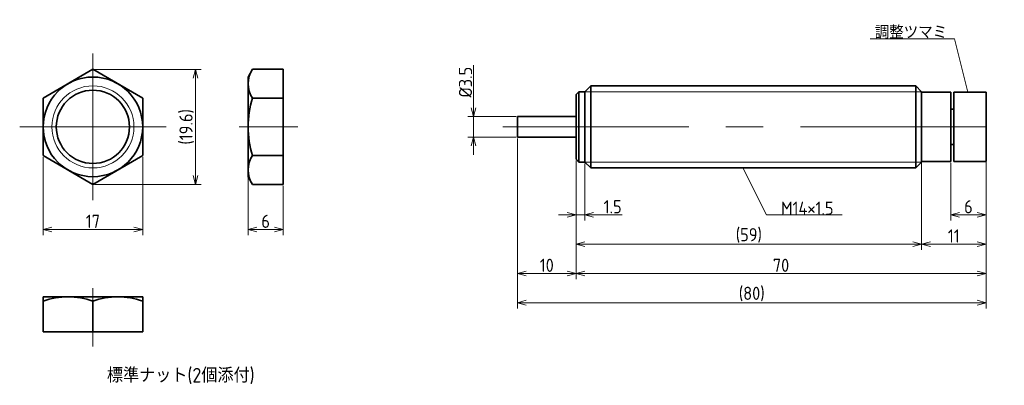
# Model space of a CAD drawing. Header units: millimetres. Extents: x 130 to 298, y 121 to 183.
import ezdxf

# ---------------------------------------------------------------- set-up
doc = ezdxf.new("R2010")
doc.units = ezdxf.units.MM
doc.header["$MEASUREMENT"] = 0
doc.linetypes.add('CENTER', pattern=[50.8, 31.75, -6.35, 6.35, -6.35])
doc.layers.get('0').update_dxf_attribs({"plot": 0})
doc.layers.add('図形', color=7, linetype='Continuous', lineweight=35)
doc.layers.add('寸法・文字', color=3, linetype='Continuous', lineweight=18)
doc.layers.get('0').off()
doc.styles.add('Dimension', font='isocp.shx', dxfattribs={"bigfont": 'bigfont.shx'})
doc.dimstyles.new('DXF用', dxfattribs={"dimscale": 0, "dimtxt": 4.5, "dimasz": 3, "dimexe": 2, "dimexo": 0.5, "dimgap": 0.5, "dimtad": 1, "dimdec": 3, "dimdsep": 46, "dimtxsty": 'Dimension', "dimblk": 'OPEN30', "dimcen": 2.5, "dimclrd": 3, "dimclre": 3, "dimclrt": 3, "dimazin": 2, "dimtfac": 1, "dimtdec": 3, "dimtmove": 0, "dimatfit": 3, "dimldrblk": 'OPEN30', "dimfxl": 1, "dimlwd": 18, "dimlwe": 18, "dimarcsym": 0})
doc.dimstyles.new('DXF用-2', dxfattribs={"dimscale": 0, "dimtxt": 4.5, "dimasz": 3, "dimexe": 2, "dimexo": 0.5, "dimgap": 0.5, "dimtad": 1, "dimdec": 3, "dimdsep": 46, "dimtxsty": 'Dimension', "dimblk": 'OPEN30', "dimcen": 2.5, "dimclrd": 3, "dimclre": 3, "dimclrt": 3, "dimazin": 2, "dimtfac": 1, "dimtdec": 3, "dimtmove": 0, "dimatfit": 1, "dimldrblk": 'OPEN30', "dimfxl": 1, "dimlwd": 18, "dimlwe": 18, "dimarcsym": 0})

# ---------------------------------------------------------------- blocks, each defined once
blk = doc.blocks.new('_Open30')
at = {"color": 0, "linetype": 'ByBlock', "lineweight": -2}
for p, q in [((-1, 0.27), (0, 0)), ((0, 0), (-1, -0.27)), ((0, 0), (-1, 0))]:
    blk.add_line(p, q, dxfattribs=at)
blk = doc.blocks.new('*D1')
at = {"layer": 'Defpoints', "color": 0}
for p in [(134, 160.09), (151, 160.09), (151, 147.5)]:
    blk.add_point(p, dxfattribs=at)
at = {"layer": '寸法・文字', "color": 3, "lineweight": 18}
for p, q in [((134, 159.84), (134, 146.5)), ((151, 159.84), (151, 146.5)), ((135.5, 147.5), (149.5, 147.5))]:
    blk.add_line(p, q, dxfattribs=at)
at = {"layer": '寸法・文字', "color": 3, "lineweight": 18, "xscale": 1.5, "yscale": 1.5, "zscale": 1.5, "rotation": 180}
blk.add_blockref('_Open30', (134, 147.5), dxfattribs=at)
at = {"layer": '寸法・文字', "color": 3, "lineweight": 18, "xscale": 1.5, "yscale": 1.5, "zscale": 1.5}
blk.add_blockref('_Open30', (151, 147.5), dxfattribs=at)
at = {"layer": '寸法・文字', "color": 3, "insert": (142.5, 148.88), "char_height": 2.25, "attachment_point": 5, "style": 'Dimension'}
blk.add_mtext('17', dxfattribs=at)
blk = doc.blocks.new('*D2')
at = {"layer": 'Defpoints', "color": 0}
for p in [(142.5, 174.81), (142.5, 155.19), (160, 155.19)]:
    blk.add_point(p, dxfattribs=at)
at = {"layer": '寸法・文字', "color": 3, "lineweight": 18}
for p, q in [((142.75, 174.81), (161, 174.81)), ((160, 173.31), (160, 156.69)), ((142.75, 155.19), (161, 155.19))]:
    blk.add_line(p, q, dxfattribs=at)
at = {"layer": '寸法・文字', "color": 3, "lineweight": 18, "xscale": 1.5, "yscale": 1.5, "zscale": 1.5}
for p, rotation in [((160, 174.81), 90), ((160, 155.19), 270)]:
    blk.add_blockref('_Open30', p, dxfattribs=dict(at, rotation=rotation))
at = {"layer": '寸法・文字', "color": 3, "insert": (158.51, 165), "char_height": 2.25, "attachment_point": 5, "rotation": 90, "style": 'Dimension'}
blk.add_mtext('(19.6)', dxfattribs=at)
blk = doc.blocks.new('*D3')
at = {"layer": 'Defpoints', "color": 0}
for p in [(169, 156.5), (175, 155.19), (175, 147.5)]:
    blk.add_point(p, dxfattribs=at)
at = {"layer": '寸法・文字', "color": 3, "lineweight": 18}
for p, q in [((169, 156.25), (169, 146.5)), ((175, 154.94), (175, 146.5)), ((170.5, 147.5), (173.5, 147.5))]:
    blk.add_line(p, q, dxfattribs=at)
at = {"layer": '寸法・文字', "color": 3, "lineweight": 18, "xscale": 1.5, "yscale": 1.5, "zscale": 1.5, "rotation": 180}
blk.add_blockref('_Open30', (169, 147.5), dxfattribs=at)
at = {"layer": '寸法・文字', "color": 3, "lineweight": 18, "xscale": 1.5, "yscale": 1.5, "zscale": 1.5}
blk.add_blockref('_Open30', (175, 147.5), dxfattribs=at)
at = {"layer": '寸法・文字', "color": 3, "insert": (172, 148.88), "char_height": 2.25, "attachment_point": 5, "style": 'Dimension'}
blk.add_mtext('6', dxfattribs=at)
blk = doc.blocks.new('*D5')
at = {"layer": 'Defpoints', "color": 0}
for p in [(215, 166.75), (207.5, 163.25), (215, 163.25)]:
    blk.add_point(p, dxfattribs=at)
at = {"layer": '寸法・文字', "color": 3, "lineweight": 18}
for p, q in [((207.5, 168.25), (207.5, 175.52)), ((214.75, 166.75), (206.5, 166.75)), ((207.5, 163.25), (207.5, 166.75)), ((214.75, 163.25), (206.5, 163.25)), ((207.5, 161.75), (207.5, 160.25))]:
    blk.add_line(p, q, dxfattribs=at)
at = {"layer": '寸法・文字', "color": 3, "lineweight": 18, "xscale": 1.5, "yscale": 1.5, "zscale": 1.5}
for p, rotation in [((207.5, 166.75), 270), ((207.5, 163.25), 90)]:
    blk.add_blockref('_Open30', p, dxfattribs=dict(at, rotation=rotation))
at = {"layer": '寸法・文字', "color": 3, "insert": (206.12, 172.63), "char_height": 2.25, "attachment_point": 5, "rotation": 90, "style": 'Dimension'}
blk.add_mtext('%%c3.5', dxfattribs=at)
blk = doc.blocks.new('*D6')
at = {"layer": 'Defpoints', "color": 0}
for p in [(289, 159.1), (295, 159.22), (289, 150)]:
    blk.add_point(p, dxfattribs=at)
at = {"layer": '寸法・文字', "color": 3, "lineweight": 18}
for p, q in [((289, 158.85), (289, 149)), ((295, 158.97), (295, 149)), ((293.5, 150), (290.5, 150))]:
    blk.add_line(p, q, dxfattribs=at)
at = {"layer": '寸法・文字', "color": 3, "lineweight": 18, "xscale": 1.5, "yscale": 1.5, "zscale": 1.5, "rotation": 180}
blk.add_blockref('_Open30', (289, 150), dxfattribs=at)
at = {"layer": '寸法・文字', "color": 3, "lineweight": 18, "xscale": 1.5, "yscale": 1.5, "zscale": 1.5}
blk.add_blockref('_Open30', (295, 150), dxfattribs=at)
at = {"layer": '寸法・文字', "color": 3, "insert": (292, 151.37), "char_height": 2.25, "attachment_point": 5, "style": 'Dimension'}
blk.add_mtext('6', dxfattribs=at)
blk = doc.blocks.new('*D7')
at = {"layer": 'Defpoints', "color": 0}
for p in [(284, 158.97), (295, 158.97), (284, 145)]:
    blk.add_point(p, dxfattribs=at)
at = {"layer": '寸法・文字', "color": 3, "lineweight": 18}
for p, q in [((284, 158.72), (284, 144)), ((295, 158.72), (295, 144)), ((293.5, 145), (285.5, 145))]:
    blk.add_line(p, q, dxfattribs=at)
at = {"layer": '寸法・文字', "color": 3, "lineweight": 18, "xscale": 1.5, "yscale": 1.5, "zscale": 1.5, "rotation": 180}
blk.add_blockref('_Open30', (284, 145), dxfattribs=at)
at = {"layer": '寸法・文字', "color": 3, "lineweight": 18, "xscale": 1.5, "yscale": 1.5, "zscale": 1.5}
blk.add_blockref('_Open30', (295, 145), dxfattribs=at)
at = {"layer": '寸法・文字', "color": 3, "insert": (289.5, 146.38), "char_height": 2.25, "attachment_point": 5, "style": 'Dimension'}
blk.add_mtext('11', dxfattribs=at)
blk = doc.blocks.new('*D8')
at = {"layer": 'Defpoints', "color": 0}
for p in [(225, 159.5), (284, 159.1), (225, 145)]:
    blk.add_point(p, dxfattribs=at)
at = {"layer": '寸法・文字', "color": 3, "lineweight": 18}
for p, q in [((225, 159.25), (225, 144)), ((284, 158.85), (284, 144)), ((282.5, 145), (226.5, 145))]:
    blk.add_line(p, q, dxfattribs=at)
at = {"layer": '寸法・文字', "color": 3, "lineweight": 18, "xscale": 1.5, "yscale": 1.5, "zscale": 1.5, "rotation": 180}
blk.add_blockref('_Open30', (225, 145), dxfattribs=at)
at = {"layer": '寸法・文字', "color": 3, "lineweight": 18, "xscale": 1.5, "yscale": 1.5, "zscale": 1.5}
blk.add_blockref('_Open30', (284, 145), dxfattribs=at)
at = {"layer": '寸法・文字', "color": 3, "insert": (254.5, 146.49), "char_height": 2.25, "attachment_point": 5, "style": 'Dimension'}
blk.add_mtext('(59)', dxfattribs=at)
blk = doc.blocks.new('*D9')
at = {"layer": 'Defpoints', "color": 0}
for p in [(225, 159.5), (295, 158.72), (225, 140)]:
    blk.add_point(p, dxfattribs=at)
at = {"layer": '寸法・文字', "color": 3, "lineweight": 18}
for p, q in [((225, 159.25), (225, 139)), ((295, 158.47), (295, 139)), ((293.5, 140), (226.5, 140))]:
    blk.add_line(p, q, dxfattribs=at)
at = {"layer": '寸法・文字', "color": 3, "lineweight": 18, "xscale": 1.5, "yscale": 1.5, "zscale": 1.5, "rotation": 180}
blk.add_blockref('_Open30', (225, 140), dxfattribs=at)
at = {"layer": '寸法・文字', "color": 3, "lineweight": 18, "xscale": 1.5, "yscale": 1.5, "zscale": 1.5}
blk.add_blockref('_Open30', (295, 140), dxfattribs=at)
at = {"layer": '寸法・文字', "color": 3, "insert": (260, 141.38), "char_height": 2.25, "attachment_point": 5, "style": 'Dimension'}
blk.add_mtext('70', dxfattribs=at)
blk = doc.blocks.new('*D10')
at = {"layer": 'Defpoints', "color": 0}
for p in [(215, 163.25), (225, 159.5), (215, 140)]:
    blk.add_point(p, dxfattribs=at)
at = {"layer": '寸法・文字', "color": 3, "lineweight": 18}
for p, q in [((215, 163), (215, 139)), ((225, 159.25), (225, 139)), ((223.5, 140), (216.5, 140))]:
    blk.add_line(p, q, dxfattribs=at)
at = {"layer": '寸法・文字', "color": 3, "lineweight": 18, "xscale": 1.5, "yscale": 1.5, "zscale": 1.5, "rotation": 180}
blk.add_blockref('_Open30', (215, 140), dxfattribs=at)
at = {"layer": '寸法・文字', "color": 3, "lineweight": 18, "xscale": 1.5, "yscale": 1.5, "zscale": 1.5}
blk.add_blockref('_Open30', (225, 140), dxfattribs=at)
at = {"layer": '寸法・文字', "color": 3, "insert": (220, 141.375), "char_height": 2.25, "attachment_point": 5, "style": 'Dimension'}
blk.add_mtext('10', dxfattribs=at)
blk = doc.blocks.new('*D12')
at = {"layer": 'Defpoints', "color": 0}
for p in [(215, 163.25), (295, 159.1), (215, 135)]:
    blk.add_point(p, dxfattribs=at)
at = {"layer": '寸法・文字', "color": 3, "lineweight": 18}
for p, q in [((215, 163), (215, 134)), ((295, 158.85), (295, 134)), ((293.5, 135), (216.5, 135))]:
    blk.add_line(p, q, dxfattribs=at)
at = {"layer": '寸法・文字', "color": 3, "lineweight": 18, "xscale": 1.5, "yscale": 1.5, "zscale": 1.5, "rotation": 180}
blk.add_blockref('_Open30', (215, 135), dxfattribs=at)
at = {"layer": '寸法・文字', "color": 3, "lineweight": 18, "xscale": 1.5, "yscale": 1.5, "zscale": 1.5}
blk.add_blockref('_Open30', (295, 135), dxfattribs=at)
at = {"layer": '寸法・文字', "color": 3, "insert": (255, 136.4875), "char_height": 2.25, "attachment_point": 5, "style": 'Dimension'}
blk.add_mtext('(80)', dxfattribs=at)
blk = doc.blocks.new('*D13')
at = {"layer": 'Defpoints', "color": 0}
for p in [(225, 159.5), (226.5, 159), (226.5, 150)]:
    blk.add_point(p, dxfattribs=at)
at = {"layer": '寸法・文字', "color": 3, "lineweight": 18}
for p, q in [((225, 159.25), (225, 149)), ((226.5, 158.75), (226.5, 149)), ((223.5, 150), (222, 150)), ((225, 150), (226.5, 150)), ((228, 150), (232.9, 150))]:
    blk.add_line(p, q, dxfattribs=at)
at = {"layer": '寸法・文字', "color": 3, "lineweight": 18, "xscale": 1.5, "yscale": 1.5, "zscale": 1.5}
blk.add_blockref('_Open30', (225, 150), dxfattribs=at)
at = {"layer": '寸法・文字', "color": 3, "lineweight": 18, "xscale": 1.5, "yscale": 1.5, "zscale": 1.5, "rotation": 180}
blk.add_blockref('_Open30', (226.5, 150), dxfattribs=at)
at = {"layer": '寸法・文字', "color": 3, "insert": (231.25, 151.37), "char_height": 2.25, "attachment_point": 5, "style": 'Dimension'}
blk.add_mtext('1.5', dxfattribs=at)

msp = doc.modelspace()

# ---------------------------------------------------------------- linework, layer by layer
at = {"layer": '図形', "color": 3, "linetype": 'CENTER', "lineweight": 18}
for p, q in [((142.5, 177.5), (142.5, 152.5)), ((130, 165), (155, 165)), ((167.5, 165), (177.5, 165)), ((212.5, 165), (298.125, 165)), ((142.5, 137.5), (142.5, 127.5))]:
    msp.add_line(p, q, dxfattribs=at)
at = {"layer": '図形'}
for p, q in [((142.5, 174.815), (134, 169.9075)), ((151, 169.9075), (142.5, 174.815)), ((169, 173.5), (169.7592, 174.815)), ((169, 156.5), (169, 173.5)), ((169.7592, 174.815), (175, 174.815)), ((175, 155.185), (175, 174.815)), ((226.5, 171), (227.5, 172)), ((227.5, 172), (283, 172)), ((227.5, 172), (227.5, 158)), ((283, 158), (283, 172)), ((284, 171), (283, 172)), ((134, 169.9075), (134, 160.0925)), ((151, 160.0925), (151, 169.9075)), ((169.7592, 169.9075), (175, 169.9075)), ((225, 170.5), (225.5, 171)), ((225, 170.5), (225, 159.5)), ((225.5, 171), (225.5, 159)), ((225.5, 171), (226.5, 171)), ((226.5, 171), (226.5, 159)), ((284, 171), (284, 159)), ((284, 170.9), (289, 170.9)), ((289, 170.9), (289, 159.1)), ((289.5, 170.9), (295, 170.9)), ((289.5, 170.9), (289.5, 159.1)), ((295, 170.9), (295, 159.1)), ((225, 166.75), (215, 166.75)), ((215, 166.75), (215, 163.25)), ((289, 168), (289.5, 168)), ((225, 163.25), (215, 163.25)), ((289, 162), (289.5, 162)), ((134, 160.0925), (142.5, 155.185)), ((142.5, 155.185), (151, 160.0925)), ((169.7592, 160.0925), (175, 160.0925)), ((225.5, 159), (225, 159.5)), ((225.5, 159), (226.5, 159)), ((226.5, 159), (227.5, 158)), ((284, 159), (283, 158)), ((284, 159.1), (289, 159.1)), ((289.5, 159.1), (295, 159.1)), ((169, 156.5), (169.7592, 155.185)), ((227.5, 158), (283, 158)), ((169.7592, 155.185), (175, 155.185)), ((134, 136), (151, 136)), ((134, 136), (134, 130)), ((142.5, 135.2408), (142.5, 130)), ((151, 136), (151, 130)), ((134, 130), (151, 130))]:
    msp.add_line(p, q, dxfattribs=at)
at = {"layer": '図形', "color": 3, "lineweight": 18}
for p, q in [((226.5, 171), (284, 171)), ((226.5, 159), (284, 159))]:
    msp.add_line(p, q, dxfattribs=at)
at = {"layer": '図形'}
for radius in [8.5, 6.25]:
    msp.add_circle((142.5, 165), radius, dxfattribs=at)
at = {"layer": '図形', "color": 3, "lineweight": 18}
msp.add_circle((142.5, 165), 7, dxfattribs=at)
at = {"layer": '図形'}
for centre, radius, start, end in [((173.3449, 172.3612), 4.3449, 145.615752, 214.384248), ((185.2408, 165), 16.2408, 162.412046, 197.587954), ((173.3449, 157.6388), 4.3449, 145.615752, 214.384248), ((138.25, 123.7245), 12.2755, 69.743842, 110.256158), ((146.75, 123.7245), 12.2755, 69.743843, 110.256156)]:
    msp.add_arc(centre, radius, start, end, dxfattribs=at)

# ---------------------------------------------------------------- texts
at = {"layer": '寸法・文字', "char_height": 2.25, "style": 'Dimension'}
for s, insert, attachment_point in [('調整ツマミ', (288.3709, 180), 9), ('M14×1.5', (260, 150), 7)]:
    msp.add_mtext(s, dxfattribs=dict(at, insert=insert, attachment_point=attachment_point))
at = {"layer": '寸法・文字', "insert": (157.5, 122.5), "char_height": 2.5, "width": 52.5, "attachment_point": 5, "style": 'Dimension'}
msp.add_mtext('標準ナット(2個添付)', dxfattribs=at)

# ---------------------------------------------------------------- dimensions: what is measured, and where the dimension line sits
at = {"layer": '寸法・文字'}
for base, p1, p2, text, dimstyle, override, picture, middle in [((207.5, 163.25), (215, 166.75), (215, 163.25), '%%c<>', 'DXF用-2', {"dimscale": 0.5, "dimse1": 0, "dimse2": 0}, '*D5', (207.5, 172.6341)), ((160, 155.185), (142.5, 174.815), (142.5, 155.185), '(<>)', 'DXF用', {"dimscale": 0.5, "dimdec": 1}, '*D2', (160, 165))]:
    dim = msp.add_linear_dim(base=base, p1=p1, p2=p2, angle=90, text=text, dimstyle=dimstyle, override=override, dxfattribs=at)
    dim.commit()
    dim.dimension.update_dxf_attribs({"geometry": picture, "text_midpoint": middle, "dimtype": 160})
for base, p1, p2, picture, middle in [((215, 140), (225, 159.5), (215, 163.25), '*D10', (220, 140)), ((151, 147.5), (134, 160.0925), (151, 160.0925), '*D1', (142.5, 147.5)), ((226.5, 150), (225, 159.5), (226.5, 159), '*D13', (231.25, 150)), ((225, 140), (295, 158.7151), (225, 159.5), '*D9', (260, 140)), ((284, 145), (295, 158.9651), (284, 158.9651), '*D7', (289.5, 145)), ((289, 150), (295, 159.2151), (289, 159.1), '*D6', (292, 150)), ((175, 147.5), (169, 156.5), (175, 155.185), '*D3', (172, 147.5))]:
    dim = msp.add_linear_dim(base=base, p1=p1, p2=p2, dimstyle='DXF用', override={"dimscale": 0.5}, dxfattribs=at)
    dim.commit()
    dim.dimension.update_dxf_attribs({"geometry": picture, "text_midpoint": middle, "dimtype": 160})
for base, p1, p2, picture, middle in [((215, 135), (295, 159.1), (215, 163.25), '*D12', (255, 135)), ((225, 145), (284, 159.1), (225, 159.5), '*D8', (254.5, 145))]:
    dim = msp.add_linear_dim(base=base, p1=p1, p2=p2, text='(<>)', dimstyle='DXF用', override={"dimscale": 0.5}, dxfattribs=at)
    dim.commit()
    dim.dimension.update_dxf_attribs({"geometry": picture, "text_midpoint": middle, "dimtype": 160})

# ---------------------------------------------------------------- leaders
at = {"layer": '寸法・文字', "annotation_type": 0, "has_hookline": 1}
for points, hookline_direction, text_width in [([(291.8709, 170.9), (289.6209, 180), (288.3709, 180)], 1, 13.1625), ([(253.5, 158), (257.5, 150), (260, 150)], 0, 10.4432)]:
    msp.add_leader(points, dimstyle='DXF用', override={"dimscale": 0.5, "dimgap": 0}, dxfattribs=dict(at, hookline_direction=hookline_direction, text_width=text_width))

doc.saveas('drawing.dxf')
